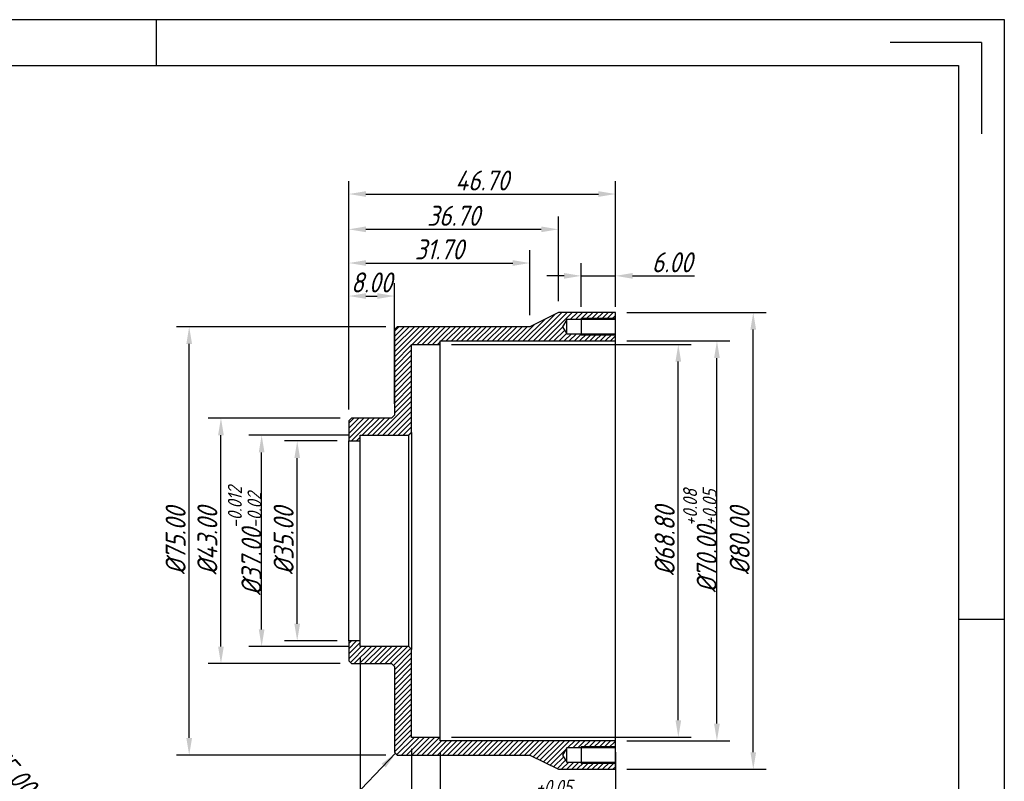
# Model space of a CAD drawing. Header units: inches. Extents: x 370 to 667, y -56 to 154.
# Tile 4 of 4: x 494 to 667, y 20 to 154. Entities that reach past the tile are written whole.
import ezdxf
from ezdxf.enums import TextEntityAlignment as Align

# ---------------------------------------------------------------- set-up
doc = ezdxf.new("R2010")
doc.units = ezdxf.units.IN
doc.layers.add('尺寸', color=7, linetype='Continuous')
doc.styles.add('gb-s', font='gbeitc.shx', dxfattribs={"bigfont": 'gbcbig.shx'})
doc.styles.add('宋体', font='txt')
doc.dimstyles.new('gb', dxfattribs={"dimtxt": 3.5, "dimasz": 3, "dimexe": 2.25, "dimexo": 2, "dimtad": 1, "dimzin": 0, "dimdsep": 46, "dimtxsty": 'gb-s', "dimcen": 2.5, "dimazin": 0, "dimtfac": 1, "dimtmove": 0, "dimatfit": 3, "dimfxl": 1, "dimtzin": 0, "dimarcsym": 0})
pattern_1 = [(45, (366.79246, -56.16215), (-0.4490128, 0.4490128), [])]

# ---------------------------------------------------------------- blocks, each defined once
blk = doc.blocks.new('工程图外发客户模板')
at = {"lineweight": -3}
for p, q in [((1882.1, 1633.7), (2098.61, 1633.7)), ((1990.36, 1633.7), (1990.36, 1627.86)), ((2098.61, 1633.7), (2098.61, 1480.61)), ((2095.69, 1630.78), (2084.03, 1630.78)), ((2095.69, 1630.78), (2095.69, 1619.12)), ((1887.93, 1627.86), (2092.78, 1627.86)), ((2092.78, 1627.86), (2092.78, 1486.44)), ((2098.61, 1557.15), (2092.78, 1557.15))]:
    blk.add_line(p, q, dxfattribs=at)
at = {"layer": '尺寸', "style": '宋体'}
for tag, p in [('BT', (2070.91, 1500.43)), ('ZTRY', (2000.04, 1496.43)), ('ZTRQ', (2018.04, 1496.43)), ('XH', (2070.91, 1496.43)), ('SHRY', (2000.04, 1492.43)), ('SHRQ', (2018.04, 1492.43)), ('BB', (2055.47, 1492.43)), ('BL', (2055.47, 1488.44))]:
    blk.add_attdef(tag, text='', height=2, dxfattribs=at).set_placement(p, align=Align.MIDDLE_CENTER)
blk = doc.blocks.new('*D23')
at = {"color": 0, "lineweight": -2}
for p, q in [((427.39, 92.91), (425.4, 95.15)), ((429.38, 90.66), (479.09, 34.5)), ((494.2, 17.43), (481.08, 32.25))]:
    blk.add_line(p, q, dxfattribs=at)
at = {"color": 0}
for points in [[(427.01, 92.57), (427.76, 93.24), (429.38, 90.66)], [(481.45, 32.58), (480.7, 31.92), (479.09, 34.5)]]:
    blk.add_solid(points, dxfattribs=at)
at = {"layer": 'Defpoints', "color": 0}
for p in [(429.38, 90.66), (479.09, 34.5)]:
    blk.add_point(p, dxfattribs=at)
at = {"color": 0, "insert": (491.91, 23.59), "char_height": 3.5, "attachment_point": 5, "rotation": 311.5135, "style": 'gb-s'}
blk.add_mtext('∅75.00', dxfattribs=at)
blk = doc.blocks.new('*D24')
at = {"color": 0, "lineweight": -2}
for p, q in [((549.96, 80.08), (540.69, 80.08)), ((542.94, 48.08), (542.94, 77.08)), ((549.96, 45.08), (540.69, 45.08))]:
    blk.add_line(p, q, dxfattribs=at)
at = {"color": 0}
for points in [[(543.44, 77.08), (542.44, 77.08), (542.94, 80.08)], [(542.44, 48.08), (543.44, 48.08), (542.94, 45.08)]]:
    blk.add_solid(points, dxfattribs=at)
at = {"layer": 'Defpoints', "color": 0}
for p in [(542.94, 80.08), (551.96, 80.08), (551.96, 45.08)]:
    blk.add_point(p, dxfattribs=at)
at = {"color": 0, "insert": (540.56, 62.58), "char_height": 3.5, "attachment_point": 5, "rotation": 90, "style": 'gb-s'}
blk.add_mtext('%%C35.00', dxfattribs=at)
blk = doc.blocks.new('*D25')
at = {"color": 0, "lineweight": -2}
for p, q in [((551.96, 81.08), (534.46, 81.08)), ((536.71, 47.08), (536.71, 78.08)), ((551.96, 44.08), (534.46, 44.08))]:
    blk.add_line(p, q, dxfattribs=at)
at = {"color": 0}
for points in [[(537.21, 78.08), (536.21, 78.08), (536.71, 81.08)], [(536.21, 47.08), (537.21, 47.08), (536.71, 44.08)]]:
    blk.add_solid(points, dxfattribs=at)
at = {"layer": 'Defpoints', "color": 0}
for p in [(536.71, 81.08), (553.96, 81.08), (553.96, 44.08)]:
    blk.add_point(p, dxfattribs=at)
at = {"color": 0, "insert": (533.74, 62.58), "char_height": 3.5, "attachment_point": 5, "rotation": 90, "style": 'gb-s'}
blk.add_mtext('%%C37.00{\\H0.7x;\\S-0.012^ -0.02;}', dxfattribs=at)
blk = doc.blocks.new('*D26')
at = {"color": 0, "lineweight": -2}
for p, q in [((550.46, 84.08), (527.34, 84.08)), ((529.59, 44.08), (529.59, 81.08)), ((550.46, 41.08), (527.34, 41.08))]:
    blk.add_line(p, q, dxfattribs=at)
at = {"color": 0}
for points in [[(530.09, 81.08), (529.09, 81.08), (529.59, 84.08)], [(529.09, 44.08), (530.09, 44.08), (529.59, 41.08)]]:
    blk.add_solid(points, dxfattribs=at)
at = {"layer": 'Defpoints', "color": 0}
for p in [(529.59, 84.08), (552.46, 84.08), (552.46, 41.08)]:
    blk.add_point(p, dxfattribs=at)
at = {"color": 0, "insert": (527.21, 62.58), "char_height": 3.5, "attachment_point": 5, "rotation": 90, "style": 'gb-s'}
blk.add_mtext('%%C43.00', dxfattribs=at)
blk = doc.blocks.new('*D27')
at = {"color": 0, "lineweight": -2}
for p, q in [((558.46, 100.08), (521.78, 100.08)), ((524.03, 28.08), (524.03, 97.08)), ((558.46, 25.08), (521.78, 25.08))]:
    blk.add_line(p, q, dxfattribs=at)
at = {"color": 0}
for points in [[(524.53, 97.08), (523.53, 97.08), (524.03, 100.08)], [(523.53, 28.08), (524.53, 28.08), (524.03, 25.08)]]:
    blk.add_solid(points, dxfattribs=at)
at = {"layer": 'Defpoints', "color": 0}
for p in [(524.03, 100.08), (560.46, 100.08), (560.46, 25.08)]:
    blk.add_point(p, dxfattribs=at)
at = {"color": 0, "insert": (521.65, 62.58), "char_height": 3.5, "attachment_point": 5, "rotation": 90, "style": 'gb-s'}
blk.add_mtext('%%C75.00', dxfattribs=at)
blk = doc.blocks.new('*D28')
at = {"color": 0, "lineweight": -2}
for p, q in [((569.96, 96.98), (611.91, 96.98)), ((609.66, 31.18), (609.66, 93.98)), ((569.96, 28.18), (611.91, 28.18))]:
    blk.add_line(p, q, dxfattribs=at)
at = {"color": 0}
for points in [[(610.16, 93.98), (609.16, 93.98), (609.66, 96.98)], [(609.16, 31.18), (610.16, 31.18), (609.66, 28.18)]]:
    blk.add_solid(points, dxfattribs=at)
at = {"layer": 'Defpoints', "color": 0}
for p in [(567.96, 96.98), (609.66, 96.98), (567.96, 28.18)]:
    blk.add_point(p, dxfattribs=at)
at = {"color": 0, "insert": (607.28, 62.58), "char_height": 3.5, "attachment_point": 5, "rotation": 90, "style": 'gb-s'}
blk.add_mtext('%%C68.80', dxfattribs=at)
blk = doc.blocks.new('*D29')
at = {"color": 0, "lineweight": -2}
for p, q in [((600.66, 97.58), (618.67, 97.58)), ((616.42, 30.58), (616.42, 94.58)), ((600.66, 27.58), (618.67, 27.58))]:
    blk.add_line(p, q, dxfattribs=at)
at = {"color": 0}
for points in [[(616.92, 94.58), (615.92, 94.58), (616.42, 97.58)], [(615.92, 30.58), (616.92, 30.58), (616.42, 27.58)]]:
    blk.add_solid(points, dxfattribs=at)
at = {"layer": 'Defpoints', "color": 0}
for p in [(598.66, 97.58), (616.42, 97.58), (598.66, 27.58)]:
    blk.add_point(p, dxfattribs=at)
at = {"color": 0, "insert": (613.44, 62.58), "char_height": 3.5, "attachment_point": 5, "rotation": 90, "style": 'gb-s'}
blk.add_mtext('%%C70.00{\\H0.7x;\\S+0.08^ +0.05;}', dxfattribs=at)
blk = doc.blocks.new('*D30')
at = {"color": 0, "lineweight": -2}
for p, q in [((600.66, 102.58), (625.03, 102.58)), ((622.78, 25.58), (622.78, 99.58)), ((600.66, 22.58), (625.03, 22.58))]:
    blk.add_line(p, q, dxfattribs=at)
at = {"color": 0}
for points in [[(623.28, 99.58), (622.28, 99.58), (622.78, 102.58)], [(622.28, 25.58), (623.28, 25.58), (622.78, 22.58)]]:
    blk.add_solid(points, dxfattribs=at)
at = {"layer": 'Defpoints', "color": 0}
for p in [(598.66, 102.58), (622.78, 102.58), (598.66, 22.58)]:
    blk.add_point(p, dxfattribs=at)
at = {"color": 0, "insert": (620.4, 62.58), "char_height": 3.5, "attachment_point": 5, "rotation": 90, "style": 'gb-s'}
blk.add_mtext('%%C80.00', dxfattribs=at)
blk = doc.blocks.new('*D31')
at = {"color": 0, "lineweight": -2}
for p, q in [((551.96, 85.58), (551.96, 125.56)), ((598.66, 104.58), (598.66, 125.56)), ((554.96, 123.31), (595.66, 123.31))]:
    blk.add_line(p, q, dxfattribs=at)
at = {"color": 0}
for points in [[(554.96, 123.81), (554.96, 122.81), (551.96, 123.31)], [(595.66, 122.81), (595.66, 123.81), (598.66, 123.31)]]:
    blk.add_solid(points, dxfattribs=at)
at = {"layer": 'Defpoints', "color": 0}
for p in [(598.66, 123.31), (598.66, 102.58), (551.96, 83.58)]:
    blk.add_point(p, dxfattribs=at)
at = {"color": 0, "insert": (575.31, 125.68), "char_height": 3.5, "attachment_point": 5, "style": 'gb-s'}
blk.add_mtext('46.70', dxfattribs=at)
blk = doc.blocks.new('*D32')
at = {"color": 0, "lineweight": -2}
for p, q in [((551.96, 85.58), (551.96, 107.7)), ((559.96, 86.58), (559.96, 107.7)), ((554.96, 105.45), (556.96, 105.45))]:
    blk.add_line(p, q, dxfattribs=at)
at = {"color": 0}
for points in [[(554.96, 105.95), (554.96, 104.95), (551.96, 105.45)], [(556.96, 104.95), (556.96, 105.95), (559.96, 105.45)]]:
    blk.add_solid(points, dxfattribs=at)
at = {"layer": 'Defpoints', "color": 0}
for p in [(559.96, 105.45), (559.96, 84.58), (551.96, 83.58)]:
    blk.add_point(p, dxfattribs=at)
at = {"color": 0, "insert": (555.96, 107.83), "char_height": 3.5, "attachment_point": 5, "style": 'gb-s'}
blk.add_mtext('8.00', dxfattribs=at)
blk = doc.blocks.new('*D33')
at = {"color": 0, "lineweight": -2}
for p, q in [((551.96, 85.58), (551.96, 113.48)), ((583.66, 102.08), (583.66, 113.48)), ((554.96, 111.23), (580.66, 111.23))]:
    blk.add_line(p, q, dxfattribs=at)
at = {"color": 0}
for points in [[(554.96, 111.73), (554.96, 110.73), (551.96, 111.23)], [(580.66, 110.73), (580.66, 111.73), (583.66, 111.23)]]:
    blk.add_solid(points, dxfattribs=at)
at = {"layer": 'Defpoints', "color": 0}
for p in [(583.66, 111.23), (583.66, 100.08), (551.96, 83.58)]:
    blk.add_point(p, dxfattribs=at)
at = {"color": 0, "insert": (567.81, 113.61), "char_height": 3.5, "attachment_point": 5, "style": 'gb-s'}
blk.add_mtext('31.70', dxfattribs=at)
blk = doc.blocks.new('*D34')
at = {"color": 0, "lineweight": -2}
for p, q in [((551.96, 85.58), (551.96, 119.38)), ((588.66, 104.58), (588.66, 119.38)), ((554.96, 117.13), (585.66, 117.13))]:
    blk.add_line(p, q, dxfattribs=at)
at = {"color": 0}
for points in [[(554.96, 117.63), (554.96, 116.63), (551.96, 117.13)], [(585.66, 116.63), (585.66, 117.63), (588.66, 117.13)]]:
    blk.add_solid(points, dxfattribs=at)
at = {"layer": 'Defpoints', "color": 0}
for p in [(588.66, 117.13), (588.66, 102.58), (551.96, 83.58)]:
    blk.add_point(p, dxfattribs=at)
at = {"color": 0, "insert": (570.31, 119.5), "char_height": 3.5, "attachment_point": 5, "style": 'gb-s'}
blk.add_mtext('36.70', dxfattribs=at)
blk = doc.blocks.new('*D35')
at = {"color": 0, "lineweight": -2}
for p, q in [((567.96, 25.58), (567.96, 12.57)), ((598.66, 25.58), (598.66, 12.57)), ((595.66, 14.82), (570.96, 14.82))]:
    blk.add_line(p, q, dxfattribs=at)
at = {"color": 0}
for points in [[(570.96, 15.32), (570.96, 14.32), (567.96, 14.82)], [(595.66, 14.32), (595.66, 15.32), (598.66, 14.82)]]:
    blk.add_solid(points, dxfattribs=at)
at = {"layer": 'Defpoints', "color": 0}
for p in [(567.96, 27.58), (598.66, 27.58), (567.96, 14.82)]:
    blk.add_point(p, dxfattribs=at)
at = {"color": 0, "insert": (583.31, 17.8), "char_height": 3.5, "attachment_point": 5, "style": 'gb-s'}
blk.add_mtext('30.70{\\H0.7x;\\S+0.05^  0;}', dxfattribs=at)
blk = doc.blocks.new('*D36')
at = {"color": 0, "lineweight": -2}
for p, q in [((562.96, 26.18), (562.96, 7.41)), ((598.66, 25.58), (598.66, 7.41)), ((595.66, 9.66), (565.96, 9.66))]:
    blk.add_line(p, q, dxfattribs=at)
at = {"color": 0}
for points in [[(565.96, 10.16), (565.96, 9.16), (562.96, 9.66)], [(595.66, 9.16), (595.66, 10.16), (598.66, 9.66)]]:
    blk.add_solid(points, dxfattribs=at)
at = {"layer": 'Defpoints', "color": 0}
for p in [(562.96, 28.18), (598.66, 27.58), (562.96, 9.66)]:
    blk.add_point(p, dxfattribs=at)
at = {"color": 0, "insert": (580.81, 12.04), "char_height": 3.5, "attachment_point": 5, "style": 'gb-s'}
blk.add_mtext('35.70', dxfattribs=at)
blk = doc.blocks.new('*D37')
at = {"color": 0, "lineweight": -2}
for p, q in [((553.96, 42.08), (553.96, 2.41)), ((598.66, 25.58), (598.66, 2.41)), ((556.96, 4.66), (595.66, 4.66))]:
    blk.add_line(p, q, dxfattribs=at)
at = {"color": 0}
for points in [[(556.96, 5.16), (556.96, 4.16), (553.96, 4.66)], [(595.66, 4.16), (595.66, 5.16), (598.66, 4.66)]]:
    blk.add_solid(points, dxfattribs=at)
at = {"layer": 'Defpoints', "color": 0}
for p in [(553.96, 44.08), (598.66, 27.58), (598.66, 4.66)]:
    blk.add_point(p, dxfattribs=at)
at = {"color": 0, "insert": (576.31, 7.04), "char_height": 3.5, "attachment_point": 5, "style": 'gb-s'}
blk.add_mtext('44.70', dxfattribs=at)
blk = doc.blocks.new('*D22')
at = {"color": 0, "lineweight": -2}
for p, q in [((592.66, 103.58), (592.66, 111.23)), ((598.66, 103.58), (598.66, 111.23)), ((589.66, 108.98), (586.66, 108.98)), ((592.66, 108.98), (598.66, 108.98)), ((601.66, 108.98), (612.47, 108.98))]:
    blk.add_line(p, q, dxfattribs=at)
at = {"color": 0}
for points in [[(589.66, 108.48), (589.66, 109.48), (592.66, 108.98)], [(601.66, 109.48), (601.66, 108.48), (598.66, 108.98)]]:
    blk.add_solid(points, dxfattribs=at)
at = {"layer": 'Defpoints', "color": 0}
for p in [(598.66, 108.98), (592.66, 101.58), (598.66, 101.58)]:
    blk.add_point(p, dxfattribs=at)
at = {"color": 0, "insert": (608.57, 111.36), "char_height": 3.5, "attachment_point": 5, "style": 'gb-s'}
blk.add_mtext('6.00', dxfattribs=at)

msp = doc.modelspace()

# ---------------------------------------------------------------- hatches: boundary and pattern name
at = {"linetype": 'Continuous', "lineweight": 18}
h = msp.add_hatch(dxfattribs=at)
h.set_pattern_fill('ANSI31', scale=0.2, style=0)
h.set_pattern_definition(pattern_1)
h.paths.add_polyline_path([(583.659, 100.079), (560.459, 100.079), (559.959, 99.579), (559.959, 84.579), (559.459, 84.079), (552.459, 84.079), (551.959, 83.579), (551.959, 80.079), (553.959, 80.079), (553.959, 81.079), (562.459, 81.079), (562.959, 81.579), (562.959, 96.979), (567.959, 96.979), (567.959, 97.579), (598.659, 97.579), (598.659, 98.829), (590.159, 98.829), (589.408, 100.079), (590.159, 101.329), (598.659, 101.329), (598.659, 102.579), (588.659, 102.579)], flags=0)
h = msp.add_hatch(dxfattribs=at)
h.set_pattern_fill('ANSI31', scale=0.2, style=0)
h.set_pattern_definition(pattern_1)
h.paths.add_polyline_path([(559.459, 41.079), (559.959, 40.579), (559.959, 25.579), (560.459, 25.079), (583.659, 25.079), (588.659, 22.579), (598.659, 22.579), (598.659, 23.829), (590.159, 23.829), (589.408, 25.079), (590.159, 26.329), (598.659, 26.329), (598.659, 27.579), (567.959, 27.579), (567.959, 28.179), (562.959, 28.179), (562.959, 43.579), (562.459, 44.079), (553.959, 44.079), (553.959, 45.079), (551.959, 45.079), (551.959, 41.579), (552.459, 41.079)], flags=0)

# ---------------------------------------------------------------- linework, layer by layer
at = {"color": 7, "linetype": 'Continuous', "lineweight": 25}
for p, q in [((588.659, 102.579), (583.659, 100.079)), ((598.659, 102.579), (588.659, 102.579)), ((598.659, 101.329), (598.659, 102.579)), ((560.459, 100.079), (559.959, 99.579)), ((583.659, 100.079), (560.459, 100.079)), ((590.159, 101.329), (589.408, 100.079)), ((589.408, 100.079), (590.159, 98.829)), ((598.659, 101.329), (590.159, 101.329)), ((590.159, 98.829), (590.159, 101.329)), ((592.659, 101.579), (592.659, 98.579)), ((598.659, 98.829), (598.659, 101.329)), ((559.959, 99.579), (559.959, 84.579)), ((590.159, 98.829), (598.659, 98.829)), ((598.659, 97.579), (598.659, 98.829)), ((562.959, 96.979), (567.959, 96.979)), ((562.959, 81.579), (562.959, 96.979)), ((567.959, 97.579), (598.659, 97.579)), ((567.959, 96.979), (567.959, 97.579)), ((567.959, 28.179), (567.959, 96.979)), ((598.659, 27.579), (598.659, 97.579)), ((559.459, 84.079), (559.959, 84.579)), ((552.459, 84.079), (551.959, 83.579)), ((551.959, 83.579), (551.959, 80.079)), ((559.459, 84.079), (552.459, 84.079)), ((553.959, 81.079), (562.459, 81.079)), ((553.959, 80.079), (553.959, 81.079)), ((562.459, 81.079), (562.959, 81.579)), ((562.459, 44.079), (562.459, 81.079)), ((562.959, 81.579), (562.959, 43.579)), ((551.959, 45.079), (551.959, 80.079)), ((551.959, 80.079), (553.959, 80.079)), ((553.959, 45.079), (553.959, 80.079)), ((553.959, 45.079), (551.959, 45.079)), ((551.959, 45.079), (551.959, 41.579)), ((553.959, 44.079), (553.959, 45.079)), ((562.459, 44.079), (553.959, 44.079)), ((562.959, 43.579), (562.459, 44.079)), ((562.959, 28.179), (562.959, 43.579)), ((551.959, 41.579), (552.459, 41.079)), ((552.459, 41.079), (559.459, 41.079)), ((559.959, 40.579), (559.459, 41.079)), ((559.959, 40.579), (559.959, 25.579)), ((567.959, 28.179), (562.959, 28.179)), ((567.959, 27.579), (567.959, 28.179)), ((598.659, 27.579), (567.959, 27.579)), ((590.159, 26.329), (589.408, 25.079)), ((598.659, 26.329), (590.159, 26.329)), ((590.159, 23.829), (590.159, 26.329)), ((592.659, 26.579), (592.659, 23.579)), ((598.659, 26.329), (598.659, 27.579)), ((598.659, 23.829), (598.659, 26.329)), ((559.959, 25.579), (560.459, 25.079)), ((560.459, 25.079), (583.659, 25.079)), ((583.659, 25.079), (588.659, 22.579)), ((589.408, 25.079), (590.159, 23.829)), ((588.659, 22.579), (598.659, 22.579)), ((590.159, 23.829), (598.659, 23.829)), ((598.659, 22.579), (598.659, 23.829))]:
    msp.add_line(p, q, dxfattribs=at)
at = {"color": 7, "linetype": 'Continuous', "lineweight": 18}
for p, q in [((598.659, 101.579), (592.659, 101.579)), ((598.659, 98.579), (592.659, 98.579)), ((598.659, 26.579), (592.659, 26.579)), ((598.659, 23.579), (592.659, 23.579))]:
    msp.add_line(p, q, dxfattribs=at)

# ---------------------------------------------------------------- block references
at = {"layer": '尺寸', "xscale": 1.371755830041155, "yscale": 1.371755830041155, "zscale": 1.371755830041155}
msp.add_blockref('工程图外发客户模板', (-2212.05, -2087.195), dxfattribs=at)

# ---------------------------------------------------------------- dimensions: what is measured, and where the dimension line sits
for base, p1, p2, picture, middle in [((598.659, 123.305), (551.959, 83.579), (598.659, 102.579), '*D31', (575.309, 125.68)), ((588.659, 117.128), (551.959, 83.579), (588.659, 102.579), '*D34', (570.309, 119.503)), ((583.659, 111.231), (551.959, 83.579), (583.659, 100.079), '*D33', (567.809, 113.606)), ((598.659, 108.982), (592.659, 101.579), (598.659, 101.579), '*D22', (608.565, 111.357)), ((559.959, 105.45), (551.959, 83.579), (559.959, 84.579), '*D32', (555.959, 107.825)), ((598.659, 4.662), (553.959, 44.079), (598.659, 27.579), '*D37', (576.309, 7.037)), ((562.959, 9.665), (598.659, 27.579), (562.959, 28.179), '*D36', (580.809, 12.04))]:
    dim = msp.add_linear_dim(base=base, p1=p1, p2=p2, dimstyle='gb')
    dim.commit()
    dim.dimension.update_dxf_attribs({"geometry": picture, "text_midpoint": middle})
for base, p1, p2, text, picture, middle in [((622.777, 102.579), (598.659, 22.579), (598.659, 102.579), '%%C<>', '*D30', (620.402, 62.579)), ((524.029, 100.079), (560.459, 25.079), (560.459, 100.079), '%%C<>', '*D27', (521.654, 62.579)), ((609.657, 96.979), (567.959, 28.179), (567.959, 96.979), '%%C<>', '*D28', (607.282, 62.579)), ((616.415, 97.579), (598.659, 27.579), (598.659, 97.579), '%%C<>{\\H0.7x;\\S+0.08^ +0.05;}', '*D29', (613.442, 62.579)), ((529.59, 84.079), (552.459, 41.079), (552.459, 84.079), '%%C<>', '*D26', (527.215, 62.579)), ((536.713, 81.079), (553.959, 44.079), (553.959, 81.079), '%%C<>{\\H0.7x;\\S-0.012^ -0.02;}', '*D25', (533.741, 62.579)), ((542.939, 80.079), (551.959, 45.079), (551.959, 80.079), '%%C<>', '*D24', (540.564, 62.579))]:
    dim = msp.add_linear_dim(base=base, p1=p1, p2=p2, angle=90, text=text, dimstyle='gb')
    dim.commit()
    dim.dimension.update_dxf_attribs({"geometry": picture, "text_midpoint": middle})
dim = msp.add_diameter_dim_2p(p1=(429.377, 90.659), p2=(479.087, 34.499), dimstyle='gb')
dim.commit()
dim.dimension.update_dxf_attribs({"geometry": '*D23', "text_midpoint": (490.132, 22.021), "dimtype": 163})
dim = msp.add_linear_dim(base=(567.959, 14.822), p1=(598.659, 27.579), p2=(567.959, 27.579), text='<>{\\H0.7x;\\S+0.05^  0;}', dimstyle='gb')
dim.commit()
dim.dimension.update_dxf_attribs({"geometry": '*D35', "text_midpoint": (583.309, 17.795)})

# ---------------------------------------------------------------- leaders
at = {"annotation_type": 0, "has_hookline": 1, "hookline_direction": 1, "text_width": 6.708}
msp.add_leader([(560.154, 25.383), (548.225, 12.951), (545.454, 12.951)], dimstyle='gb', override={"dimgap": 0.625, "dimtad": 0}, dxfattribs=at)

doc.saveas('drawing.dxf')
